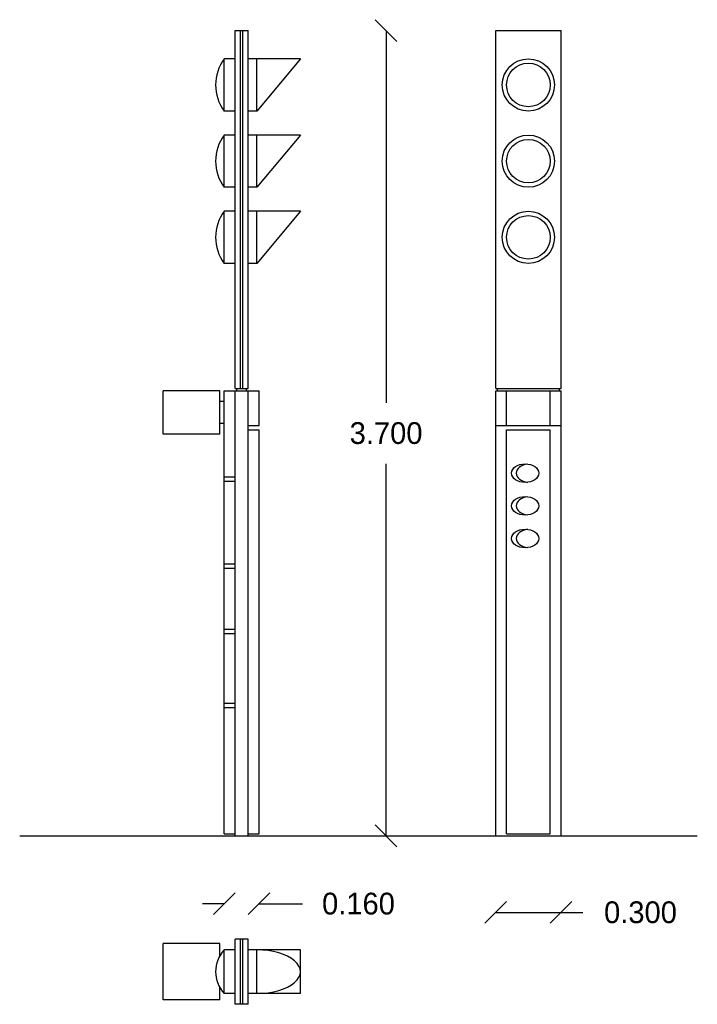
# Model space of a CAD drawing. Extents: x 19.25 to 22.37, y 1.67 to 6.2.
import ezdxf

# ---------------------------------------------------------------- set-up
doc = ezdxf.new("R2010")
doc.units = 0
doc.header["$LTSCALE"] = 0.1
doc.header["$MEASUREMENT"] = 0
doc.layers.get('0').update_dxf_attribs({"linetype": 'CONTINUOUS'})
doc.layers.get('DEFPOINTS').update_dxf_attribs({"linetype": 'CONTINUOUS'})
doc.dimstyles.get("Standard").update_dxf_attribs({"dimtxt": 0.18, "dimasz": 0.18, "dimexe": 0.18, "dimexo": 0.0625, "dimgap": 0.09, "dimtad": 0, "dimtih": 1, "dimtoh": 1, "dimdec": 4, "dimzin": 0, "dimdsep": 46, "dimtxsty": 'Standard', "dimcen": 0.09, "dimadec": 0, "dimazin": 0, "dimtfac": 1, "dimtdec": 4, "dimtofl": 0, "dimtmove": 0, "dimatfit": 3, "dimfxl": 0, "dimtolj": 1, "dimtzin": 0, "dimarcsym": 0})

# ---------------------------------------------------------------- blocks, each defined once
blk = doc.blocks.new('_OBLIQUE')
at = {"color": 0, "linetype": 'ByBlock'}
blk.add_line((-0.5, -0.5), (0.5, 0.5), dxfattribs=at)
blk = doc.blocks.new('*D3')
at = {"color": 0, "linetype": 'ByBlock'}
for p, q in [((20.9378, 6.1475), (20.9378, 4.4375)), ((20.9378, 2.4475), (20.9378, 4.1575))]:
    blk.add_line(p, q, dxfattribs=at)
at = {"layer": 'DEFPOINTS', "color": 0, "linetype": 'ByBlock'}
for p in [(21.4415, 6.1475), (20.9378, 2.4475), (21.4415, 2.4475)]:
    blk.add_point(p, dxfattribs=at)
at = {"color": 0, "linetype": 'ByBlock', "xscale": 0.1, "yscale": 0.1, "zscale": 0.1}
for p, rotation in [((20.9378, 6.1475), 90), ((20.9378, 2.4475), 270)]:
    blk.add_blockref('_OBLIQUE', p, dxfattribs=dict(at, rotation=rotation))
at = {"color": 0, "linetype": 'ByBlock', "insert": (20.9378, 4.2975), "char_height": 0.1, "attachment_point": 5}
blk.add_mtext('\\A1;3.700', dxfattribs=at)
blk = doc.blocks.new('*D2')
at = {"color": 0, "linetype": 'ByBlock'}
for p, q in [((21.4415, 2.0958), (21.7415, 2.0958)), ((21.7415, 2.0958), (21.8415, 2.0958))]:
    blk.add_line(p, q, dxfattribs=at)
at = {"layer": 'DEFPOINTS', "color": 0, "linetype": 'ByBlock'}
for p in [(21.4415, 2.4475), (21.7415, 2.4475), (21.7415, 2.0958)]:
    blk.add_point(p, dxfattribs=at)
at = {"color": 0, "linetype": 'ByBlock', "xscale": 0.1, "yscale": 0.1, "zscale": 0.1, "rotation": 180}
blk.add_blockref('_OBLIQUE', (21.4415, 2.0958), dxfattribs=at)
at = {"color": 0, "linetype": 'ByBlock', "xscale": 0.1, "yscale": 0.1, "zscale": 0.1}
blk.add_blockref('_OBLIQUE', (21.7415, 2.0958), dxfattribs=at)
at = {"color": 0, "linetype": 'ByBlock', "insert": (22.1065, 2.0958), "char_height": 0.1, "attachment_point": 5}
blk.add_mtext('\\A1;0.300', dxfattribs=at)
blk = doc.blocks.new('*D1')
at = {"color": 0, "linetype": 'ByBlock'}
for p, q in [((20.1944, 2.1356), (20.0944, 2.1356)), ((20.3544, 2.1356), (20.5544, 2.1356))]:
    blk.add_line(p, q, dxfattribs=at)
at = {"layer": 'DEFPOINTS', "color": 0, "linetype": 'ByBlock'}
for p in [(20.1944, 2.4575), (20.3544, 2.4575), (20.3544, 2.1356)]:
    blk.add_point(p, dxfattribs=at)
at = {"color": 0, "linetype": 'ByBlock', "xscale": 0.1, "yscale": 0.1, "zscale": 0.1}
blk.add_blockref('_OBLIQUE', (20.1944, 2.1356), dxfattribs=at)
at = {"color": 0, "linetype": 'ByBlock', "xscale": 0.1, "yscale": 0.1, "zscale": 0.1, "rotation": 180}
blk.add_blockref('_OBLIQUE', (20.3544, 2.1356), dxfattribs=at)
at = {"color": 0, "linetype": 'ByBlock', "insert": (20.811, 2.1356), "char_height": 0.1, "attachment_point": 5}
blk.add_mtext('\\A1;0.160', dxfattribs=at)

msp = doc.modelspace()

# ---------------------------------------------------------------- linework, layer by layer
for p, q in [((20.2444, 4.5025), (20.2444, 6.1475)), ((20.2444, 6.1475), (20.3044, 6.1475)), ((20.2694, 4.5025), (20.2694, 6.1475)), ((20.2794, 4.5025), (20.2794, 6.1475)), ((20.3044, 4.5025), (20.3044, 6.1475)), ((21.4415, 4.5025), (21.4415, 6.1475)), ((21.4415, 6.1475), (21.7415, 6.1475)), ((21.7415, 4.5025), (21.7415, 6.1475)), ((20.1944, 5.7775), (20.1944, 6.0175)), ((20.2444, 6.0175), (20.1944, 6.0175)), ((20.5444, 6.0175), (20.3044, 6.0175)), ((20.3444, 5.7775), (20.3444, 6.0175)), ((20.5444, 6.0175), (20.3444, 5.7775)), ((20.2444, 5.7775), (20.1944, 5.7775)), ((20.3444, 5.7775), (20.3044, 5.7775)), ((20.1944, 5.4275), (20.1944, 5.6675)), ((20.2444, 5.6675), (20.1944, 5.6675)), ((20.5444, 5.6675), (20.3044, 5.6675)), ((20.3444, 5.4275), (20.3444, 5.6675)), ((20.5444, 5.6675), (20.3444, 5.4275)), ((20.2444, 5.4275), (20.1944, 5.4275)), ((20.3444, 5.4275), (20.3044, 5.4275)), ((20.1944, 5.0775), (20.1944, 5.3175)), ((20.2444, 5.3175), (20.1944, 5.3175)), ((20.5444, 5.3175), (20.3044, 5.3175)), ((20.5444, 5.3175), (20.3444, 5.0775)), ((20.3444, 5.0775), (20.3444, 5.3175)), ((20.2444, 5.0775), (20.1944, 5.0775)), ((20.3444, 5.0775), (20.3044, 5.0775)), ((19.9144, 4.2925), (19.9144, 4.4925)), ((20.1744, 4.4925), (19.9144, 4.4925)), ((20.1744, 4.2925), (20.1744, 4.4925)), ((20.1944, 2.4575), (20.1944, 4.4925)), ((20.1944, 4.4925), (20.3544, 4.4925)), ((20.2444, 4.5025), (20.3044, 4.5025)), ((20.2444, 2.4475), (20.2444, 4.4925)), ((20.2519, 4.4925), (20.2519, 4.5025)), ((20.2969, 4.4925), (20.2969, 4.5025)), ((20.3044, 2.4475), (20.3044, 4.4925)), ((20.3544, 4.3325), (20.3544, 4.4925)), ((21.4415, 4.5025), (21.7415, 4.5025)), ((21.4415, 2.4475), (21.4415, 4.4925)), ((21.4415, 4.4925), (21.7415, 4.4925)), ((21.449, 4.4925), (21.449, 4.5025)), ((21.4915, 4.3325), (21.4915, 4.4925)), ((21.6915, 4.3325), (21.6915, 4.4925)), ((21.734, 4.4925), (21.734, 4.5025)), ((21.7415, 2.4475), (21.7415, 4.4925)), ((20.1944, 4.4425), (20.1744, 4.4425)), ((20.1944, 4.3425), (20.1744, 4.3425)), ((20.3044, 4.3325), (20.3544, 4.3325)), ((20.3044, 4.3125), (20.3544, 4.3125)), ((20.3544, 2.4575), (20.3544, 4.3125)), ((21.4415, 4.3325), (21.7415, 4.3325)), ((21.4915, 2.4575), (21.4915, 4.3125)), ((21.4915, 4.3125), (21.6915, 4.3125)), ((21.6915, 2.4575), (21.6915, 4.3125)), ((20.1744, 4.2925), (19.9144, 4.2925)), ((20.1944, 4.0975), (20.2444, 4.0975)), ((20.1944, 4.0775), (20.2444, 4.0775)), ((20.1944, 3.6975), (20.2444, 3.6975)), ((20.1944, 3.6775), (20.2444, 3.6775)), ((20.1944, 3.3975), (20.2444, 3.3975)), ((20.1944, 3.3775), (20.2444, 3.3775)), ((20.1944, 3.0575), (20.2444, 3.0575)), ((20.1944, 3.0375), (20.2444, 3.0375)), ((19.2547, 2.4475), (22.3675, 2.4475)), ((20.1944, 2.4575), (20.2444, 2.4575)), ((20.3044, 2.4575), (20.3544, 2.4575)), ((21.4915, 2.4575), (21.6915, 2.4575)), ((19.9144, 1.6935), (19.9144, 1.9535)), ((20.1744, 1.9535), (19.9144, 1.9535)), ((20.1744, 1.897), (20.1744, 1.9535)), ((20.2444, 1.6735), (20.2444, 1.9735)), ((20.3044, 1.9735), (20.2444, 1.9735)), ((20.2694, 1.6735), (20.2694, 1.9735)), ((20.2794, 1.6735), (20.2794, 1.9735)), ((20.3044, 1.6735), (20.3044, 1.9735)), ((20.1944, 1.7235), (20.1944, 1.9235)), ((20.2444, 1.9235), (20.1944, 1.9235)), ((20.5444, 1.9235), (20.3044, 1.9235)), ((20.3444, 1.7235), (20.3444, 1.9235)), ((20.5444, 1.7235), (20.5444, 1.9235)), ((20.1744, 1.6935), (20.1744, 1.7501)), ((20.2444, 1.7235), (20.1944, 1.7235)), ((20.5444, 1.7235), (20.3044, 1.7235)), ((20.1744, 1.6935), (19.9144, 1.6935)), ((20.3044, 1.6735), (20.2444, 1.6735))]:
    msp.add_line(p, q)
for centre, radius in [((21.5915, 5.8975), 0.12), ((21.5915, 5.8975), 0.1), ((21.5915, 5.5475), 0.12), ((21.5915, 5.5475), 0.1), ((21.5915, 5.1975), 0.12), ((21.5915, 5.1975), 0.1)]:
    msp.add_circle(centre, radius)
for centre, radius, start, end in [((20.3544, 5.8975), 0.2, 143.1301, 216.8699), ((20.3544, 5.5475), 0.2, 143.1301, 216.8699), ((20.3544, 5.1975), 0.2, 143.1301, 216.8699), ((20.2994, 1.8235), 0.145, 136.3972, 223.6028)]:
    msp.add_arc(centre, radius, start, end)
for centre in [(21.5768, 4.1138), (21.5768, 3.9638), (21.5768, 3.8138)]:
    msp.add_ellipse(centre, major_axis=(-0.0622, 0), ratio=0.686622)
for centre, major_axis, ratio, start_param, end_param in [((21.5983, 4.1138), (-0.0622, 0), 0.686622, 4.886116, 7.680255), ((21.5983, 3.9638), (-0.0622, 0), 0.686622, 4.886116, 7.680255), ((21.5983, 3.8138), (-0.0622, 0), 0.686622, 4.886116, 7.680255), ((20.3444, 1.8235), (-0.2, 0), 0.5, 1.570796, 4.712389)]:
    msp.add_ellipse(centre, major_axis=major_axis, ratio=ratio, start_param=start_param, end_param=end_param)

# ---------------------------------------------------------------- dimensions: what is measured, and where the dimension line sits
dim = msp.add_linear_dim(base=(20.9378, 2.4475), p1=(21.4415, 6.1475), p2=(21.4415, 2.4475), angle=90, dimstyle='Standard', override={"dimtxt": 0.1, "dimasz": 0.1, "dimdec": 3, "dimblk1": 'OBLIQUE', "dimblk2": 'OBLIQUE', "dimsah": 1, "dimse1": 1, "dimse2": 1})
dim.commit()
dim.dimension.update_dxf_attribs({"geometry": '*D3', "text_midpoint": (20.9378, 4.2975)})
for base, p1, p2, picture, middle in [((20.3544, 2.1356), (20.1944, 2.4575), (20.3544, 2.4575), '*D1', (20.811, 2.1356)), ((21.7415, 2.0958), (21.4415, 2.4475), (21.7415, 2.4475), '*D2', (22.1065, 2.0958))]:
    dim = msp.add_linear_dim(base=base, p1=p1, p2=p2, dimstyle='Standard', override={"dimtxt": 0.1, "dimasz": 0.1, "dimdec": 3, "dimblk1": 'OBLIQUE', "dimblk2": 'OBLIQUE', "dimsah": 1, "dimse1": 1, "dimse2": 1})
    dim.commit()
    dim.dimension.update_dxf_attribs({"geometry": picture, "text_midpoint": middle})

doc.saveas('drawing.dxf')
